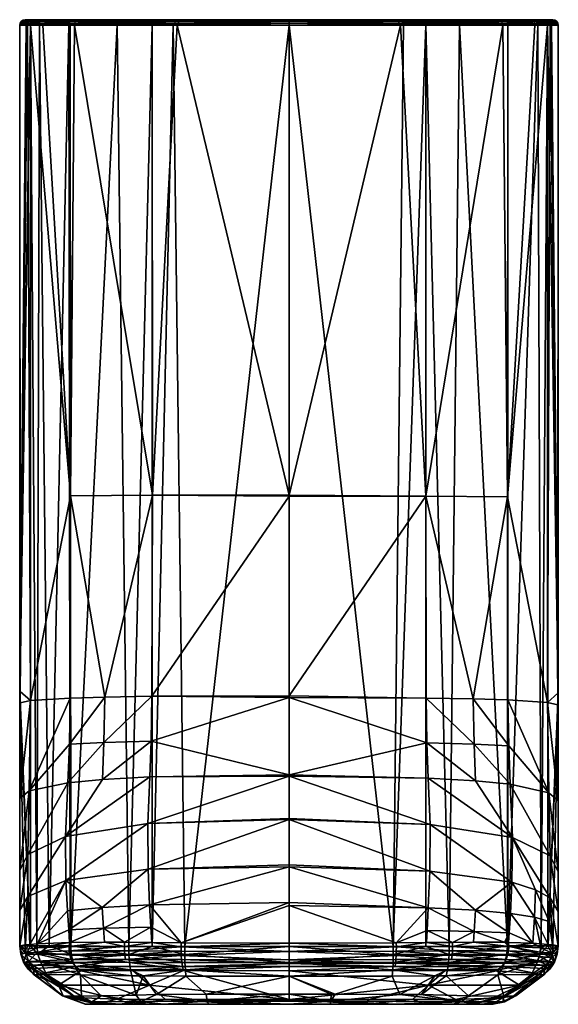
# Model space of a CAD drawing. Header units: centimetres. Extents: x 1.69 to 3.73, y -12.19 to -8.47.
import ezdxf

# ---------------------------------------------------------------- set-up
doc = ezdxf.new("R2010")
doc.units = ezdxf.units.CM
doc.layers.get('0').update_dxf_attribs({"true_color": 0x5890e1})

msp = doc.modelspace()

# ---------------------------------------------------------------- meshes
at = {"color": 13, "true_color": 0xe05656}
mesh = msp.add_polyface(dxfattribs=at)
corners = [(1.7005, -8.4739, 30.4315), (1.6961, -8.4805, 30.4315), (1.7006, -8.4739, 30.4807), (1.7799, -8.4807, 31.0929), (1.7289, -8.4739, 30.8872), (1.7244, -8.4807, 30.8879), (1.7233, -8.4846, 30.8881), (1.6948, -8.4882, 30.4807), (1.779, -8.4846, 31.0933), (1.9013, -8.4807, 31.2705), (1.7076, -8.4693, 30.4806), (1.7994, -8.4679, 31.0905), (1.7541, -8.4679, 30.9431), (1.744, -8.4679, 30.891), (1.7151, -8.4679, 30.4806), (1.7072, -8.4694, 30.4806), (1.6963, -8.4805, 30.4807), (1.6962, -8.4807, 30.4807), (1.909, -8.4693, 31.262), (1.9044, -8.4739, 31.2672), (1.7679, -8.4807, 29.801), (1.7669, -8.4846, 29.8007), (1.7175, -8.4846, 30.0128), (1.7186, -8.4807, 30.013), (1.6945, -8.4882, 30.4315), (1.696, -8.4807, 30.4315), (1.7231, -8.4739, 30.0136), (1.707, -8.4694, 30.4315), (1.7073, -8.4693, 30.4315), (1.8893, -8.4693, 29.62), (1.7149, -8.4679, 30.4315), (1.739, -8.4679, 30.0033), (1.7541, -8.4679, 29.9198), (1.7871, -8.4679, 29.8035), (1.8946, -8.4679, 29.6252), (1.8843, -8.4739, 29.6152), (1.8811, -8.4807, 29.6121), (1.7343, -8.4882, 29.9155), (1.6946, -8.4882, 30.4561), (1.715, -8.4679, 30.456), (1.8994, -8.4679, 31.2426)]
mesh.append_faces([[corners[k] for k in face] for face in [(0, 1, 2), (3, 4, 5), (6, 5, 7), (3, 8, 9), (10, 11, 12), (13, 10, 12), (13, 14, 10), (15, 4, 10), (15, 2, 4), (4, 2, 16), (17, 4, 16), (17, 5, 4), (17, 7, 5), (4, 18, 10), (10, 18, 11), (5, 6, 3), (3, 6, 8), (3, 19, 4), (20, 21, 22), (23, 22, 24), (25, 23, 24), (25, 26, 23), (25, 1, 26), (26, 1, 0), (27, 26, 0), (27, 28, 26), (26, 28, 29), (30, 31, 28), (31, 32, 28), (28, 32, 33), (34, 28, 33), (34, 29, 28), (26, 35, 20), (23, 20, 22), (23, 26, 20), (21, 20, 36), (22, 21, 37), (7, 17, 38), (38, 17, 25), (24, 38, 25), (17, 16, 25), (25, 16, 1), (1, 16, 2), (0, 2, 15), (27, 15, 10), (28, 10, 39), (30, 28, 39), (10, 14, 39), (28, 27, 10), (27, 0, 15)]], dxfattribs={"color": 13})
mesh.append_faces([[corners[k] for k in face] for face in [(39, 31, 30)]], dxfattribs={"vtx0": -1, "color": 13})
mesh.append_faces([[corners[k] for k in face] for face in [(39, 13, 12), (39, 12, 11), (39, 11, 40), (39, 34, 33), (39, 33, 32), (39, 32, 31)]], dxfattribs={"vtx0": -1, "vtx2": -1, "color": 13})
mesh.append_faces([[corners[k] for k in face] for face in [(39, 14, 13)]], dxfattribs={"vtx2": -1, "color": 13})
mesh = msp.add_polyface(dxfattribs=at)
corners = [(2.7105, -8.4693, 31.4347), (3.1237, -8.4693, 31.4126), (2.7105, -8.4679, 31.4271), (2.2886, -8.4882, 31.4244), (2.7105, -8.4882, 31.4475), (2.2934, -8.4807, 31.4236), (2.1946, -8.4882, 31.4077), (1.9013, -8.4807, 31.2705), (1.9006, -8.4846, 31.2713), (1.779, -8.4846, 31.0933), (2.7105, -8.4739, 31.4415), (2.294, -8.4739, 31.4191), (2.7105, -8.4807, 31.446), (1.909, -8.4693, 31.262), (1.9044, -8.4739, 31.2672), (1.7289, -8.4739, 30.8872), (2.2914, -8.4679, 31.4043), (2.1989, -8.4679, 31.3879), (1.914, -8.4679, 31.2565), (1.8994, -8.4679, 31.2426), (1.7994, -8.4679, 31.0905), (1.7799, -8.4807, 31.0929), (2.7105, -8.4739, 29.4214), (2.2806, -8.4739, 29.4457), (2.7105, -8.4693, 29.4283), (2.7105, -8.4807, 29.4169), (2.2799, -8.4807, 29.4413), (2.0677, -8.4807, 29.4934), (2.2798, -8.4846, 29.4401), (1.8811, -8.4807, 29.6121), (1.8803, -8.4846, 29.6112), (1.7669, -8.4846, 29.8007), (1.8843, -8.4739, 29.6152), (1.8893, -8.4693, 29.62), (2.0673, -8.4846, 29.4924), (2.7105, -8.4882, 29.4155), (1.8946, -8.4679, 29.6252), (2.0695, -8.4679, 29.513), (2.1989, -8.4679, 29.475), (2.2768, -8.4679, 29.4609), (2.7105, -8.4679, 29.4358), (1.7231, -8.4739, 30.0136), (1.7679, -8.4807, 29.801), (1.715, -8.4679, 30.456), (3.1286, -8.4679, 31.4044), (3.2222, -8.4679, 31.3879), (3.5033, -8.4679, 31.2599), (3.3465, -8.4679, 29.5111), (3.2222, -8.4679, 29.475), (3.1402, -8.4679, 29.4603)]
mesh.append_faces([[corners[k] for k in face] for face in [(0, 1, 2), (3, 4, 5), (6, 5, 7), (8, 7, 9), (7, 8, 6), (10, 11, 12), (10, 0, 11), (11, 0, 13), (14, 13, 15), (14, 7, 5), (11, 5, 12), (11, 14, 5), (11, 13, 14), (2, 16, 0), (0, 16, 13), (13, 16, 17), (18, 13, 17), (18, 19, 13), (13, 19, 20), (6, 3, 5), (12, 5, 4), (7, 14, 21), (22, 23, 24), (22, 25, 23), (23, 25, 26), (27, 26, 28), (29, 30, 31), (32, 33, 23), (27, 23, 26), (27, 32, 23), (27, 29, 32), (27, 34, 29), (27, 28, 34), (25, 35, 26), (26, 35, 28), (36, 37, 33), (33, 37, 38), (39, 33, 38), (39, 40, 33), (40, 24, 33), (33, 24, 23), (33, 32, 41), (29, 42, 32), (34, 30, 29)]], dxfattribs={"color": 13})
mesh.append_faces([[corners[k] for k in face] for face in [(43, 19, 18), (43, 18, 17), (43, 17, 16), (43, 16, 2), (43, 2, 44), (43, 44, 45), (43, 45, 46), (43, 47, 48), (43, 48, 49), (43, 49, 40), (43, 40, 39), (43, 39, 38), (43, 38, 37), (43, 37, 36)]], dxfattribs={"vtx0": -1, "vtx2": -1, "color": 13})
mesh = msp.add_polyface(dxfattribs=at)
corners = [(3.5217, -8.4679, 31.2426), (3.5083, -8.4693, 31.2655), (3.6282, -8.4693, 31.0943), (3.5033, -8.4679, 31.2599), (3.2238, -8.4693, 31.3952), (3.2253, -8.4739, 31.4019), (3.1247, -8.4739, 31.4194), (3.1253, -8.4807, 31.4239), (2.7105, -8.4807, 31.446), (2.7105, -8.4882, 31.4475), (3.1254, -8.4846, 31.425), (3.2262, -8.4807, 31.4064), (3.2264, -8.4846, 31.4074), (3.5158, -8.4807, 31.274), (3.5129, -8.4739, 31.2706), (3.6387, -8.4807, 31.0989), (3.2222, -8.4679, 31.3879), (3.1286, -8.4679, 31.4044), (3.1237, -8.4693, 31.4126), (2.7105, -8.4679, 31.4271), (2.7105, -8.4693, 31.4347), (2.7105, -8.4739, 31.4415), (3.5165, -8.4846, 31.2748), (3.6345, -8.4739, 31.097), (3.3497, -8.4807, 29.4921), (3.1388, -8.4846, 29.4398), (3.1386, -8.4807, 29.4409), (3.138, -8.4739, 29.4453), (2.7105, -8.4807, 29.4169), (2.7105, -8.4739, 29.4214), (2.7105, -8.4693, 29.4283), (3.5282, -8.4693, 29.6162), (2.7105, -8.4882, 29.4155), (3.1402, -8.4679, 29.4603), (3.2222, -8.4679, 29.475), (3.3465, -8.4679, 29.5111), (3.5228, -8.4679, 29.6215), (3.5331, -8.4739, 29.6114), (3.5363, -8.4807, 29.6082), (3.35, -8.4846, 29.491), (3.5371, -8.4846, 29.6075), (2.7105, -8.4679, 29.4358), (1.715, -8.4679, 30.456), (3.62, -8.4679, 31.0944), (3.667, -8.4679, 30.9431), (3.6761, -8.4679, 30.8964), (3.706, -8.4679, 30.4806), (3.7061, -8.4679, 30.456), (3.7062, -8.4679, 30.4315), (3.6817, -8.4679, 30.0014), (3.667, -8.4679, 29.9198), (3.631, -8.4679, 29.7957)]
mesh.append_faces([[corners[k] for k in face] for face in [(0, 1, 2), (0, 3, 1), (1, 3, 4), (5, 4, 6), (7, 6, 8), (9, 7, 8), (9, 10, 7), (11, 12, 13), (14, 13, 15), (14, 1, 5), (11, 5, 7), (10, 11, 7), (10, 12, 11), (3, 16, 4), (4, 16, 17), (18, 17, 19), (20, 21, 18), (18, 21, 6), (4, 18, 6), (4, 17, 18), (21, 8, 6), (12, 22, 13), (5, 11, 14), (14, 11, 13), (1, 14, 23), (5, 6, 7), (1, 4, 5), (24, 25, 26), (27, 26, 28), (29, 27, 28), (29, 30, 27), (27, 30, 31), (26, 32, 28), (26, 25, 32), (31, 30, 33), (34, 31, 33), (34, 35, 31), (31, 35, 36), (31, 37, 27), (27, 37, 24), (26, 27, 24), (37, 38, 24), (24, 38, 39), (25, 24, 39), (38, 40, 39), (41, 33, 30)]], dxfattribs={"color": 13})
mesh.append_faces([[corners[k] for k in face] for face in [(42, 3, 0), (42, 0, 43), (42, 43, 44), (42, 44, 45), (42, 45, 46), (42, 46, 47), (42, 47, 48), (42, 48, 49), (42, 49, 50), (42, 50, 51), (42, 51, 36), (42, 36, 35)]], dxfattribs={"vtx0": -1, "vtx2": -1, "color": 13})
mesh = msp.add_polyface(dxfattribs=at)
corners = [(3.7265, -8.4882, 30.4315), (3.725, -8.4804, 30.4315), (3.7264, -8.4882, 30.4561), (3.7248, -8.4805, 30.4807), (3.7263, -8.4882, 30.4807), (3.7204, -8.4739, 30.4807), (3.7206, -8.4738, 30.4315), (3.7137, -8.4694, 30.4806), (3.7139, -8.4694, 30.4315), (3.7061, -8.4679, 30.456), (3.7062, -8.4679, 30.4315), (3.706, -8.4679, 30.4806), (3.6842, -8.4693, 30.8934), (3.6761, -8.4679, 30.8964), (3.6743, -8.4693, 30.9446), (3.667, -8.4679, 30.9431), (3.6282, -8.4693, 31.0943), (3.62, -8.4679, 31.0944), (3.5217, -8.4679, 31.2426), (3.6345, -8.4739, 31.097), (3.6387, -8.4807, 31.0989), (3.6855, -8.4807, 30.9471), (3.681, -8.4739, 30.9462), (3.6955, -8.4807, 30.8954), (3.691, -8.4739, 30.8946), (3.5083, -8.4693, 31.2655), (3.5158, -8.4807, 31.274), (3.5165, -8.4846, 31.2748), (3.6397, -8.4846, 31.0993), (3.6865, -8.4846, 30.9473), (3.6965, -8.4846, 30.8956), (3.5129, -8.4739, 31.2706), (3.6969, -8.4739, 30.006), (3.7014, -8.4807, 30.0052), (3.651, -8.4807, 29.7949), (3.7025, -8.4846, 30.0051), (3.5331, -8.4739, 29.6114), (3.5282, -8.4693, 29.6162), (3.5363, -8.4807, 29.6082), (3.652, -8.4846, 29.7945), (3.631, -8.4679, 29.7957), (3.5228, -8.4679, 29.6215), (3.667, -8.4679, 29.9198), (3.6817, -8.4679, 30.0014), (3.5371, -8.4846, 29.6075)]
mesh.append_faces([[corners[k] for k in face] for face in [(0, 1, 2), (2, 1, 3), (4, 2, 3), (3, 1, 5), (5, 1, 6), (7, 6, 8), (9, 8, 10), (9, 7, 8), (9, 11, 7), (7, 5, 6), (7, 12, 5), (7, 11, 12), (12, 11, 13), (14, 13, 15), (16, 15, 17), (18, 16, 17), (19, 20, 21), (22, 21, 23), (24, 23, 3), (5, 24, 3), (5, 12, 24), (24, 12, 14), (22, 14, 16), (19, 16, 25), (26, 27, 28), (20, 28, 29), (21, 29, 30), (23, 30, 4), (3, 23, 4), (20, 26, 28), (21, 20, 29), (23, 21, 30), (14, 22, 24), (24, 22, 23), (16, 19, 22), (22, 19, 21), (19, 31, 20), (14, 12, 13), (16, 14, 15), (6, 32, 8), (6, 1, 32), (32, 1, 33), (34, 33, 35), (36, 37, 32), (34, 32, 33), (34, 36, 32), (34, 38, 36), (34, 39, 38), (34, 35, 39), (1, 0, 33), (33, 0, 35), (40, 37, 41), (40, 42, 37), (42, 43, 37), (37, 43, 8), (32, 37, 8), (39, 44, 38), (43, 10, 8)]], dxfattribs={"color": 13})
mesh = msp.add_polyface(dxfattribs=at)
corners = [(1.6945, -11.9661, 30.4315), (1.6945, -11.0478, 30.4315), (1.7143, -11.9657, 30.0349), (1.7341, -11.9655, 29.9154), (1.6945, -11.0049, 30.4315), (2.7105, -11.9681, 29.4155), (2.3168, -11.968, 29.4348), (2.7105, -8.4882, 29.4155), (2.1946, -11.9679, 29.455), (2.2738, -8.4882, 29.4408), (2.1065, -11.9677, 29.4783), (2.1946, -8.4882, 29.4551), (1.8864, -11.9658, 29.6046), (2.0621, -8.4882, 29.4941), (1.885, -11.9658, 29.606), (1.885, -8.4882, 29.606), (1.8057, -11.9654, 29.7127), (1.8798, -8.4882, 29.6113), (2.1845, -11.8101, 32.5627), (2.7105, -11.8013, 32.6145), (2.7105, -11.6672, 32.4975), (2.1793, -11.6757, 32.4301), (2.7105, -11.6593, 32.4872), (2.7105, -11.489, 32.156), (2.1777, -11.5033, 32.0868), (2.7105, -11.4848, 32.1456), (2.7105, -11.3242, 31.8072), (2.1852, -11.3274, 31.748), (2.7105, -11.3191, 31.7995), (2.1899, -11.1924, 31.6137), (2.7105, -11.0277, 31.5694), (2.1929, -11.0232, 31.5241), (2.7105, -11.0208, 31.5665), (1.8813, -11.2034, 31.4465), (1.8844, -11.0296, 31.3664), (1.7296, -11.3804, 31.217), (1.8759, -11.3493, 31.5667), (1.7242, -11.6209, 31.5091), (1.8674, -11.552, 31.8862), (1.7248, -11.7794, 31.8622), (2.0055, -11.8202, 32.4903), (1.6953, -11.0478, 30.6121), (1.7348, -11.0387, 31.0497), (1.6953, -11.0049, 30.6008), (1.6948, -11.4095, 30.7722), (2.012, -11.1971, 31.5478), (2.0066, -11.3369, 31.676), (1.8687, -11.7186, 32.2338), (2.0155, -11.026, 31.4623), (1.8743, -11.8334, 32.3803), (1.6939, -11.6803, 31.0811), (1.6942, -11.831, 31.4467), (3.1042, -11.968, 29.4348)]
mesh.append_faces([[corners[k] for k in face] for face in [(0, 1, 2), (2, 1, 3), (3, 1, 4), (5, 6, 7), (6, 8, 9), (8, 10, 11), (10, 12, 13), (12, 14, 15), (14, 16, 17), (18, 19, 20), (21, 20, 22), (23, 21, 22), (23, 24, 21), (23, 25, 24), (24, 25, 26), (27, 26, 28), (29, 28, 30), (31, 30, 32), (33, 34, 35), (36, 35, 37), (38, 37, 39), (18, 21, 40), (18, 20, 21), (41, 42, 43), (41, 44, 42), (42, 44, 35), (34, 42, 35), (30, 31, 29), (29, 31, 45), (46, 45, 36), (38, 36, 37), (38, 46, 36), (38, 27, 46), (38, 24, 27), (38, 47, 24), (38, 39, 47), (31, 48, 45), (45, 48, 33), (36, 33, 35), (36, 45, 33), (46, 27, 29), (45, 46, 29), (27, 24, 26), (40, 21, 47), (49, 40, 47), (27, 28, 29), (34, 33, 48), (47, 21, 24), (44, 50, 35), (35, 50, 37), (37, 50, 51), (39, 37, 51), (0, 50, 44), (1, 44, 41), (43, 1, 41), (43, 4, 1), (1, 0, 44), (5, 7, 52)]], dxfattribs={"color": 13})
mesh = msp.add_polyface(dxfattribs=at)
corners = [(2.1946, -8.4882, 31.4077), (2.1947, -10.2639, 31.4167), (2.2886, -8.4882, 31.4244), (1.9005, -8.4882, 31.2717), (2.7105, -10.263, 31.4565), (2.7105, -8.4882, 31.4475), (1.885, -8.4882, 31.257), (1.8857, -10.2665, 31.2659), (1.7807, -8.4882, 31.0985), (1.7343, -8.4882, 30.9474), (3.5354, -10.2702, 31.266), (3.6387, -8.4882, 31.1025), (3.536, -8.4882, 31.257), (3.5182, -8.4882, 31.2739), (3.2265, -8.4882, 31.4078), (3.2264, -10.2677, 31.4169), (3.1315, -8.4882, 31.4245), (3.1254, -8.4846, 31.425), (3.2264, -8.4846, 31.4074), (3.5165, -8.4846, 31.2748), (3.6397, -8.4846, 31.0993), (3.6868, -8.4882, 30.9474), (3.6865, -8.4846, 30.9473), (3.6961, -8.4882, 30.8999), (3.6965, -8.4846, 30.8956), (3.7263, -8.4882, 30.4807), (3.652, -8.4846, 29.7945), (3.7025, -8.4846, 30.0051), (3.6869, -8.4882, 29.9155), (3.65, -8.4882, 29.7885), (3.5371, -8.4846, 29.6075), (3.5364, -8.4882, 29.6063), (3.536, -8.4882, 29.606), (3.3538, -8.4882, 29.4921), (3.35, -8.4846, 29.491), (3.2265, -8.4882, 29.4552), (3.1388, -8.4846, 29.4398), (3.7265, -8.4882, 30.4315), (3.7019, -8.4882, 29.9984), (3.1433, -8.4882, 29.4401), (2.7105, -8.4882, 29.4155), (1.779, -8.4846, 31.0933), (1.9006, -8.4846, 31.2713), (1.724, -8.4882, 30.8943), (1.7233, -8.4846, 30.8881), (1.6948, -8.4882, 30.4807), (2.0673, -8.4846, 29.4924), (2.2798, -8.4846, 29.4401), (2.1946, -8.4882, 29.4551), (2.0621, -8.4882, 29.4941), (1.885, -8.4882, 29.606), (1.8803, -8.4846, 29.6112), (2.2738, -8.4882, 29.4408), (1.8798, -8.4882, 29.6113), (1.7681, -8.4882, 29.7965), (1.7669, -8.4846, 29.8007), (1.7343, -8.4882, 29.9155), (1.7175, -8.4846, 30.0128), (1.7189, -8.4882, 30.0004), (1.7178, -8.4882, 30.0081), (1.6945, -8.4882, 30.4315)]
mesh.append_faces([[corners[k] for k in face] for face in [(0, 1, 2), (0, 3, 1), (4, 5, 2), (3, 6, 7), (7, 6, 8), (9, 7, 8), (10, 11, 12), (13, 10, 12), (13, 14, 15), (15, 14, 16), (4, 16, 5), (5, 16, 17), (17, 16, 18), (16, 14, 18), (18, 14, 19), (14, 13, 19), (19, 13, 12), (20, 12, 11), (21, 20, 11), (21, 22, 20), (21, 23, 22), (22, 23, 24), (24, 23, 25), (20, 19, 12), (26, 27, 28), (29, 26, 28), (29, 30, 26), (29, 31, 30), (30, 31, 32), (33, 30, 32), (33, 34, 30), (33, 35, 34), (34, 35, 36), (27, 37, 38), (28, 27, 38), (35, 39, 36), (36, 39, 40), (6, 41, 8), (6, 42, 41), (6, 3, 42), (42, 3, 0), (43, 44, 45), (43, 9, 44), (44, 9, 41), (9, 8, 41), (46, 47, 48), (49, 46, 48), (49, 50, 46), (46, 50, 51), (47, 40, 52), (48, 47, 52), (50, 53, 51), (51, 53, 54), (55, 54, 56), (57, 56, 58), (59, 57, 58), (59, 60, 57), (55, 51, 54)]], dxfattribs={"color": 13})
mesh = msp.add_polyface(dxfattribs=at)
corners = [(1.7343, -8.4882, 29.9155), (1.6945, -11.0049, 30.4315), (1.7189, -8.4882, 30.0004), (1.7341, -11.9655, 29.9154), (1.7584, -11.9654, 29.8247), (1.7681, -8.4882, 29.7965), (1.8057, -11.9654, 29.7127), (1.8798, -8.4882, 29.6113), (1.885, -11.9658, 29.606), (1.885, -8.4882, 29.606), (1.8864, -11.9658, 29.6046), (2.0621, -8.4882, 29.4941), (2.1065, -11.9677, 29.4783), (2.1946, -8.4882, 29.4551), (2.1946, -11.9679, 29.455), (2.2738, -8.4882, 29.4408), (2.3168, -11.968, 29.4348), (2.7105, -8.4882, 29.4155), (1.6945, -8.4882, 30.4315), (1.7178, -8.4882, 30.0081), (2.7105, -10.2667, 31.4566), (2.1929, -11.0232, 31.5241), (2.7105, -11.0208, 31.5665), (2.1947, -10.2639, 31.4167), (2.7105, -10.263, 31.4565), (2.2886, -8.4882, 31.4244), (1.9005, -8.4882, 31.2717), (1.8857, -10.2665, 31.2659), (2.0155, -11.026, 31.4623), (1.8844, -11.0296, 31.3664), (1.7343, -8.4882, 30.9474), (1.7348, -11.0387, 31.0497), (1.724, -8.4882, 30.8943), (1.6953, -11.0049, 30.6008), (1.6948, -8.4882, 30.4807), (1.6946, -8.4882, 30.4561), (3.1042, -11.968, 29.4348), (3.1433, -8.4882, 29.4401), (3.2265, -8.4882, 29.4552), (3.3538, -8.4882, 29.4921), (3.3146, -11.9677, 29.4783), (3.5347, -11.9658, 29.6046), (3.536, -8.4882, 29.606), (3.536, -11.9658, 29.606), (3.5364, -8.4882, 29.6063), (3.65, -8.4882, 29.7885), (3.6627, -11.9654, 29.8247), (3.6869, -8.4882, 29.9155), (3.687, -11.9655, 29.9154), (3.7266, -11.0112, 30.4315), (3.7019, -8.4882, 29.9984), (3.7265, -8.4882, 30.4315), (3.6863, -11.046, 31.0517), (3.7257, -11.0112, 30.6024), (3.6961, -8.4882, 30.8999), (3.6868, -8.4882, 30.9474), (3.5354, -10.2702, 31.266), (3.6387, -8.4882, 31.1025), (3.5182, -8.4882, 31.2739), (3.2264, -10.2677, 31.4169), (3.1315, -8.4882, 31.4245), (3.2283, -11.0301, 31.5268), (3.4057, -11.0329, 31.4649), (3.5367, -11.0367, 31.3688), (3.7263, -8.4882, 30.4807), (3.7264, -8.4882, 30.4561)]
mesh.append_faces([[corners[k] for k in face] for face in [(0, 1, 2), (0, 3, 1), (0, 4, 3), (0, 5, 4), (4, 5, 6), (6, 5, 7), (8, 7, 9), (10, 9, 11), (12, 11, 13), (14, 13, 15), (16, 15, 17), (18, 19, 1), (1, 19, 2), (20, 21, 22), (20, 23, 21), (20, 24, 23), (23, 24, 25), (23, 26, 27), (28, 27, 29), (30, 31, 27), (30, 32, 31), (31, 32, 33), (32, 34, 33), (29, 27, 31), (27, 28, 23), (23, 28, 21), (33, 34, 1), (1, 34, 35), (18, 1, 35), (36, 17, 37), (38, 36, 37), (38, 39, 40), (41, 39, 42), (43, 42, 44), (45, 43, 44), (45, 46, 43), (45, 47, 46), (46, 47, 48), (48, 47, 49), (47, 50, 49), (49, 50, 51), (52, 53, 54), (55, 52, 54), (55, 56, 52), (55, 57, 56), (58, 59, 56), (24, 59, 60), (24, 20, 59), (59, 20, 22), (61, 59, 22), (61, 62, 59), (59, 62, 56), (56, 62, 63), (52, 56, 63), (64, 54, 53), (49, 64, 53), (49, 65, 64), (49, 51, 65)]], dxfattribs={"color": 13})
mesh = msp.add_polyface(dxfattribs=at)
corners = [(3.2265, -8.4882, 29.4552), (3.2265, -11.9679, 29.455), (3.1042, -11.968, 29.4348), (3.3146, -11.9677, 29.4783), (3.3538, -8.4882, 29.4921), (3.5347, -11.9658, 29.6046), (3.7266, -11.0551, 30.4315), (3.687, -11.9655, 29.9154), (3.7266, -11.0112, 30.4315), (3.7068, -11.9657, 30.0349), (3.7265, -11.9658, 30.4315), (3.536, -11.9658, 29.606), (3.536, -8.4882, 29.606), (3.6927, -11.8734, 32.0385), (3.6962, -11.7848, 31.874), (3.6414, -11.7534, 32.0839), (3.6366, -11.8574, 32.2377), (3.5521, -11.7252, 32.2449), (3.5462, -11.8431, 32.3891), (3.4149, -11.8311, 32.4981), (3.7257, -11.0551, 30.6142), (3.6863, -11.046, 31.0517), (3.7264, -11.4175, 30.7778), (3.6917, -11.3875, 31.2227), (3.7271, -11.686, 31.0918), (3.5367, -11.0367, 31.3688), (3.54, -11.2104, 31.451), (3.4057, -11.0329, 31.4649), (3.4093, -11.204, 31.5525), (3.2283, -11.0301, 31.5268), (3.2313, -11.1991, 31.6187), (2.7105, -11.0277, 31.5694), (2.7105, -11.3191, 31.7995), (3.2362, -11.3329, 31.7554), (2.7105, -11.3242, 31.8072), (3.2435, -11.5076, 32.0971), (3.5538, -11.5568, 31.8963), (3.6969, -11.6262, 31.5191), (3.5454, -11.3555, 31.5733), (3.7257, -11.0112, 30.6024), (2.7105, -11.0208, 31.5665), (2.7105, -11.4848, 32.1456), (2.7105, -11.489, 32.156), (3.2416, -11.6832, 32.4407), (2.7105, -11.6593, 32.4872), (2.7105, -11.6672, 32.4975), (3.236, -11.8218, 32.5698), (2.7105, -11.8013, 32.6145), (3.7269, -11.8355, 31.4572), (3.4148, -11.3427, 31.683)]
mesh.append_faces([[corners[k] for k in face] for face in [(0, 1, 2), (0, 3, 1), (3, 4, 5), (6, 7, 8), (6, 9, 7), (6, 10, 9), (11, 5, 12), (13, 14, 15), (16, 15, 17), (18, 17, 19), (20, 21, 22), (22, 23, 24), (22, 21, 23), (23, 21, 25), (26, 25, 27), (28, 27, 29), (30, 29, 31), (32, 30, 31), (32, 33, 30), (32, 34, 33), (33, 34, 35), (36, 35, 17), (15, 36, 17), (15, 14, 36), (36, 14, 37), (38, 37, 23), (26, 23, 25), (26, 38, 23), (26, 28, 38), (26, 27, 28), (20, 39, 21), (29, 40, 31), (34, 41, 35), (35, 41, 42), (43, 42, 44), (45, 43, 44), (45, 46, 43), (45, 47, 46), (46, 19, 43), (43, 19, 17), (35, 43, 17), (35, 42, 43), (48, 24, 37), (14, 48, 37), (37, 24, 23), (36, 38, 49), (33, 49, 30), (33, 36, 49), (33, 35, 36), (38, 36, 37), (30, 49, 28), (29, 30, 28), (49, 38, 28), (39, 20, 6), (8, 39, 6), (20, 22, 6), (6, 22, 10), (10, 22, 24)]], dxfattribs={"color": 13})
mesh = msp.add_polyface(dxfattribs=at)
corners = [(1.8687, -11.7186, 32.2338), (1.7248, -11.7794, 31.8622), (1.7326, -11.9604, 32.1388), (1.7611, -11.9579, 32.2458), (1.8743, -11.8334, 32.3803), (1.8791, -11.9046, 32.4336), (1.8815, -11.9523, 32.4573), (1.8822, -11.9523, 32.4581), (2.0105, -11.8989, 32.5362), (2.0141, -11.9517, 32.5557), (1.6945, -11.9658, 31.6341), (1.6942, -11.831, 31.4467), (1.7155, -11.9621, 32.0348), (2.0055, -11.8202, 32.4903), (1.6941, -11.9662, 31.0323), (1.6939, -11.6803, 31.0811), (1.6945, -11.9661, 30.4315), (1.7089, -12.0268, 31.634), (1.698, -11.9967, 31.634), (1.7089, -12.0268, 30.4315), (1.8811, -11.9842, 32.4598), (1.8807, -11.9678, 32.4598), (1.7613, -11.9895, 32.2469), (1.8837, -12.0009, 32.4577), (1.8886, -12.0169, 32.4533), (1.7601, -11.9735, 32.2467), (1.7153, -11.9776, 32.0351), (2.0897, -11.9842, 32.5898), (2.091, -12.0008, 32.5863), (2.0893, -11.9678, 32.5906), (1.7172, -11.9934, 32.0352), (1.7275, -12.0243, 32.0345), (1.7178, -11.9966, 30.0352), (1.7287, -12.0267, 30.0364), (1.7725, -12.0264, 29.8289), (1.7143, -11.9657, 30.0349), (1.7341, -11.9655, 29.9154), (1.7619, -11.9964, 29.8256), (1.7584, -11.9654, 29.8247), (1.8057, -11.9654, 29.7127), (1.8883, -11.9967, 29.6078), (1.885, -11.9658, 29.606), (1.8864, -11.9658, 29.6046), (1.8954, -12.0268, 29.6162), (2.1063, -11.9985, 29.4818)]
mesh.append_faces([[corners[k] for k in face] for face in [(0, 1, 2), (3, 0, 2), (3, 4, 0), (3, 5, 4), (3, 6, 5), (5, 6, 7), (8, 7, 9), (10, 1, 11), (10, 12, 1), (1, 12, 2), (4, 5, 13), (13, 5, 8), (8, 5, 7), (10, 11, 14), (14, 11, 15), (16, 14, 15), (14, 17, 18), (10, 14, 18), (16, 19, 14), (14, 19, 17), (20, 21, 22), (23, 22, 24), (9, 7, 21), (21, 7, 6), (25, 6, 3), (2, 25, 3), (2, 26, 25), (2, 12, 26), (26, 12, 10), (23, 20, 22), (23, 27, 20), (23, 24, 28), (21, 20, 29), (6, 25, 21), (21, 25, 22), (22, 25, 30), (31, 30, 18), (17, 31, 18), (18, 30, 26), (10, 18, 26), (24, 22, 31), (31, 22, 30), (25, 26, 30), (19, 16, 32), (33, 32, 34), (33, 19, 32), (16, 35, 32), (32, 35, 36), (37, 36, 38), (39, 37, 38), (39, 40, 37), (39, 41, 40), (40, 41, 42), (36, 37, 32), (32, 37, 34), (34, 37, 43), (37, 40, 43), (44, 40, 42)]], dxfattribs={"color": 13})
mesh = msp.add_polyface(dxfattribs=at)
corners = [(3.705, -11.9621, 32.0392), (3.7265, -11.9661, 31.6342), (3.6962, -11.7848, 31.874), (3.5242, -11.952, 32.4728), (3.5412, -11.9161, 32.4403), (3.4097, -11.9114, 32.5416), (3.5299, -11.9521, 32.4672), (3.5355, -11.9522, 32.4614), (3.5388, -11.9523, 32.4581), (3.6304, -11.9559, 32.321), (3.5462, -11.8431, 32.3891), (3.4149, -11.8311, 32.4981), (3.6366, -11.8574, 32.2377), (3.5521, -11.7252, 32.2449), (3.6583, -11.9578, 32.251), (3.6884, -11.9604, 32.1388), (3.6927, -11.8734, 32.0385), (3.6414, -11.7534, 32.0839), (3.7269, -11.8355, 31.4572), (3.7265, -11.9658, 30.4315), (3.7271, -11.686, 31.0918), (3.5306, -12.0169, 32.4553), (3.6481, -12.0211, 32.2498), (3.5359, -12.0009, 32.4592), (3.6544, -12.0056, 32.2514), (3.6992, -12.009, 32.0394), (3.6581, -11.9894, 32.252), (3.539, -11.9842, 32.4608), (3.5399, -11.9678, 32.4604), (3.723, -11.9968, 31.6342), (3.7052, -11.9775, 32.0395), (3.7033, -11.9934, 32.0396), (3.6594, -11.9733, 32.2519), (3.4069, -11.9517, 32.5555), (3.693, -12.0242, 32.0389), (3.7122, -12.0269, 31.6341), (3.7121, -12.0268, 30.4315), (3.5347, -11.9658, 29.6046), (3.536, -11.9658, 29.606), (3.5328, -11.9967, 29.6078), (3.6592, -11.9964, 29.8256), (3.5257, -12.0268, 29.6162), (3.6486, -12.0264, 29.8289), (3.6627, -11.9654, 29.8247), (3.687, -11.9655, 29.9154), (3.7033, -11.9966, 30.0352), (3.7068, -11.9657, 30.0349)]
mesh.append_faces([[corners[k] for k in face] for face in [(0, 1, 2), (3, 4, 5), (3, 6, 4), (4, 6, 7), (8, 4, 7), (8, 9, 4), (4, 9, 10), (11, 4, 10), (10, 9, 12), (13, 10, 12), (9, 14, 12), (12, 14, 15), (16, 15, 0), (2, 16, 0), (17, 12, 16), (16, 12, 15), (2, 1, 18), (18, 19, 20), (18, 1, 19), (21, 22, 23), (24, 25, 26), (27, 26, 28), (27, 23, 24), (26, 27, 24), (29, 1, 30), (31, 30, 32), (26, 32, 28), (26, 31, 32), (26, 25, 31), (31, 25, 29), (30, 31, 29), (1, 0, 30), (30, 0, 15), (32, 15, 14), (9, 32, 14), (9, 28, 32), (9, 8, 28), (28, 8, 7), (6, 28, 7), (6, 3, 28), (28, 3, 33), (24, 34, 25), (24, 23, 22), (32, 30, 15), (35, 29, 25), (29, 36, 19), (1, 29, 19), (37, 38, 39), (39, 38, 40), (41, 40, 42), (39, 40, 41), (38, 43, 40), (40, 43, 44), (45, 44, 46), (19, 45, 46), (19, 36, 45), (42, 40, 45), (45, 40, 44)]], dxfattribs={"color": 13})
mesh = msp.add_polyface(dxfattribs=at)
corners = [(2.061, -12.1675, 32.1778), (2.1152, -12.1862, 32.1062), (2.244, -12.1687, 32.2609), (2.2373, -12.1861, 29.6607), (2.1712, -12.186, 29.6899), (2.1511, -12.1758, 29.6495), (2.0701, -12.1861, 29.7764), (1.9659, -12.1771, 29.8729), (2.008, -12.1861, 29.8888), (1.9839, -12.1861, 29.9649), (1.9038, -12.16, 31.9684), (1.9862, -12.1861, 31.9377), (2.0016, -12.1549, 29.7228), (2.1333, -12.1517, 29.6134), (2.2099, -12.1499, 29.5806), (1.9229, -12.0746, 29.646), (2.1178, -12.0786, 29.5275), (2.1599, -12.0792, 29.5142), (2.1834, -12.1145, 32.3969), (1.8405, -12.1145, 32.03), (2.3119, -12.0591, 32.5782), (2.1212, -12.0588, 32.5369), (1.9241, -12.0604, 32.4203), (2.0899, -11.9522, 32.5887), (2.0105, -11.8989, 32.5362), (2.0141, -11.9517, 32.5557), (2.1889, -11.8944, 32.603), (2.1921, -11.9531, 32.6189), (2.3031, -11.954, 32.6392), (2.1845, -11.8101, 32.5627), (2.0055, -11.8202, 32.4903), (2.308, -12.0433, 32.6056), (1.9041, -12.0439, 32.439), (2.0893, -11.9678, 32.5906), (2.3029, -11.9695, 32.6403), (1.8807, -11.9678, 32.4598), (2.091, -12.0008, 32.5863), (1.8886, -12.0169, 32.4533), (2.0934, -12.0166, 32.5797), (2.3038, -12.002, 32.6345), (2.0897, -11.9842, 32.5898), (1.8811, -11.9842, 32.4598), (1.8837, -12.0009, 32.4577), (2.3032, -11.9858, 32.6389), (1.9073, -12.0534, 29.6293), (2.1122, -12.0559, 29.5073), (2.3192, -12.0567, 29.4622), (2.1063, -11.9985, 29.4818), (1.8864, -11.9658, 29.6046), (2.1065, -11.9677, 29.4783), (2.1946, -11.9679, 29.455), (2.3168, -11.9988, 29.4379), (2.1083, -12.0285, 29.4917), (1.8954, -12.0268, 29.6162), (1.8883, -11.9967, 29.6078), (2.3177, -12.0289, 29.4472), (1.944, -12.1861, 31.6873), (2.5486, -12.1862, 32.2146), (1.941, -12.1861, 31.2391), (2.4069, -12.186, 29.6252), (1.942, -12.1861, 30.3444)]
mesh.append_faces([[corners[k] for k in face] for face in [(0, 1, 2), (3, 4, 5), (5, 4, 6), (7, 6, 8), (9, 7, 8), (10, 11, 0), (0, 11, 1), (5, 12, 13), (14, 5, 13), (12, 5, 7), (7, 5, 6), (13, 12, 15), (16, 13, 15), (16, 17, 13), (13, 17, 14), (0, 18, 19), (0, 2, 18), (20, 21, 18), (18, 21, 22), (23, 24, 25), (23, 26, 24), (23, 27, 26), (26, 27, 28), (29, 26, 28), (29, 24, 26), (29, 30, 24), (21, 31, 32), (22, 21, 32), (33, 34, 27), (23, 33, 27), (23, 25, 33), (33, 25, 35), (36, 37, 38), (39, 36, 38), (32, 31, 38), (34, 33, 40), (40, 33, 41), (42, 36, 40), (40, 36, 43), (16, 44, 45), (17, 45, 46), (47, 48, 49), (50, 47, 49), (50, 51, 47), (17, 16, 45), (16, 15, 44), (45, 52, 46), (45, 53, 52), (52, 54, 47), (55, 52, 47), (11, 56, 1), (1, 56, 57), (57, 56, 58), (59, 60, 9), (3, 9, 8), (6, 3, 8), (6, 4, 3), (3, 59, 9)]], dxfattribs={"color": 13})
mesh = msp.add_polyface(dxfattribs=at)
corners = [(2.244, -12.1687, 32.2609), (2.1152, -12.1862, 32.1062), (2.5486, -12.1862, 32.2146), (2.7105, -12.1682, 32.3086), (3.0003, -12.1862, 32.2035), (2.8681, -12.1744, 29.57), (2.8666, -12.186, 29.6148), (2.7106, -12.186, 29.6125), (2.4021, -12.1745, 29.5806), (2.4069, -12.186, 29.6252), (2.2373, -12.1861, 29.6607), (2.1511, -12.1758, 29.6495), (2.2099, -12.1499, 29.5806), (2.3979, -12.1478, 29.5418), (2.7105, -12.1475, 29.5288), (2.8696, -12.1475, 29.5312), (2.1599, -12.0792, 29.5142), (2.3213, -12.0803, 29.4819), (2.7105, -12.0806, 29.4621), (2.8847, -12.1475, 29.5318), (2.1834, -12.1145, 32.3969), (2.3119, -12.0591, 32.5782), (2.7105, -12.0594, 32.5989), (2.7105, -11.9551, 32.662), (2.7105, -11.8137, 32.6209), (2.3031, -11.954, 32.6392), (2.7105, -11.8013, 32.6145), (2.1845, -11.8101, 32.5627), (2.7105, -12.0436, 32.6265), (2.308, -12.0433, 32.6056), (2.7105, -12.032, 32.6385), (2.3049, -12.0176, 32.6273), (2.0934, -12.0166, 32.5797), (2.3038, -12.002, 32.6345), (2.091, -12.0008, 32.5863), (2.3032, -11.9858, 32.6389), (2.0897, -11.9842, 32.5898), (2.3029, -11.9695, 32.6403), (2.7105, -12.0182, 32.6486), (2.7105, -11.9869, 32.6608), (2.1921, -11.9531, 32.6189), (2.1212, -12.0588, 32.5369), (2.7105, -12.029, 29.4275), (3.1019, -12.0567, 29.4622), (2.3192, -12.0567, 29.4622), (2.1946, -11.9679, 29.455), (2.3168, -11.968, 29.4348), (2.3168, -11.9988, 29.4379), (2.7105, -11.9681, 29.4155), (2.3177, -12.0289, 29.4472), (2.1063, -11.9985, 29.4818), (2.1083, -12.0285, 29.4917), (3.48, -12.1861, 31.5542), (1.941, -12.1861, 31.2391), (1.9414, -12.1861, 30.9657), (3.4799, -12.1861, 30.6551), (1.942, -12.1861, 30.3444), (3.4725, -12.1861, 30.2029)]
mesh.append_faces([[corners[k] for k in face] for face in [(0, 1, 2), (3, 2, 4), (5, 6, 7), (8, 7, 9), (10, 8, 9), (10, 11, 8), (12, 8, 11), (12, 13, 8), (8, 13, 14), (5, 14, 15), (3, 0, 2), (14, 5, 8), (8, 5, 7), (12, 16, 17), (13, 17, 18), (14, 18, 15), (14, 13, 18), (15, 18, 19), (13, 12, 17), (20, 0, 3), (21, 3, 22), (21, 20, 3), (23, 24, 25), (25, 24, 26), (27, 25, 26), (22, 28, 21), (21, 28, 29), (28, 30, 29), (29, 30, 31), (32, 31, 33), (34, 33, 35), (36, 35, 37), (30, 38, 31), (31, 38, 33), (33, 38, 39), (35, 39, 37), (35, 33, 39), (39, 23, 37), (37, 23, 25), (40, 37, 25), (32, 29, 31), (41, 21, 29), (18, 42, 43), (17, 44, 18), (17, 16, 44), (45, 46, 47), (47, 46, 48), (42, 47, 48), (42, 49, 47), (42, 44, 49), (42, 18, 44), (49, 50, 47), (49, 44, 51), (52, 2, 53), (53, 54, 55), (55, 54, 56), (57, 56, 7), (7, 56, 9)]], dxfattribs={"color": 13})
mesh = msp.add_polyface(dxfattribs=at)
corners = [(3.0113, -12.1685, 32.2927), (3.0003, -12.1862, 32.2035), (3.1771, -12.1686, 32.2608), (2.7105, -12.1682, 32.3086), (3.2251, -12.1863, 32.1492), (3.1117, -12.1861, 29.6408), (2.8681, -12.1744, 29.57), (3.3599, -12.1767, 29.7173), (2.8666, -12.186, 29.6148), (2.8847, -12.1475, 29.5318), (2.8696, -12.1475, 29.5312), (3.1293, -12.1487, 29.5585), (3.2112, -12.1499, 29.5806), (2.7105, -12.0806, 29.4621), (3.0998, -12.0803, 29.4819), (3.2612, -12.0792, 29.5142), (2.7105, -12.0594, 32.5989), (3.2375, -12.1145, 32.3969), (3.2999, -12.0588, 32.5369), (3.236, -11.8218, 32.5698), (2.7105, -11.8013, 32.6145), (2.7105, -11.8137, 32.6209), (3.1156, -11.954, 32.6395), (2.7105, -11.9551, 32.662), (3.2315, -11.9077, 32.6072), (3.229, -11.9531, 32.6189), (3.1155, -11.9858, 32.6392), (3.328, -11.9842, 32.5911), (3.1157, -11.9695, 32.6406), (2.7105, -11.9869, 32.6608), (3.1149, -12.002, 32.6349), (2.7105, -12.0182, 32.6486), (3.1139, -12.0176, 32.6276), (3.3242, -12.0166, 32.5809), (3.1125, -12.0315, 32.6178), (3.3283, -11.9679, 32.5919), (2.7105, -12.032, 32.6385), (3.1109, -12.0433, 32.6059), (2.7105, -12.0436, 32.6265), (3.3267, -12.0008, 32.5874), (3.1019, -12.0567, 29.4622), (3.3089, -12.0559, 29.5073), (2.7105, -11.9681, 29.4155), (3.1042, -11.9988, 29.4379), (2.7105, -12.029, 29.4275), (3.1042, -11.968, 29.4348), (3.2265, -11.9679, 29.455), (3.3148, -11.9985, 29.4818), (3.1034, -12.0289, 29.4472), (3.3128, -12.0285, 29.4917), (3.48, -12.1861, 31.5542), (1.941, -12.1861, 31.2391), (3.4799, -12.1861, 30.6551), (2.5486, -12.1862, 32.2146), (3.4725, -12.1861, 30.2029), (2.7106, -12.186, 29.6125), (3.4368, -12.1861, 29.9638), (1.942, -12.1861, 30.3444)]
mesh.append_faces([[corners[k] for k in face] for face in [(0, 1, 2), (0, 3, 1), (1, 4, 2), (5, 6, 7), (5, 8, 6), (9, 6, 10), (9, 11, 6), (6, 11, 7), (7, 11, 12), (9, 13, 14), (11, 14, 15), (16, 17, 18), (16, 3, 17), (17, 3, 0), (2, 17, 0), (12, 11, 15), (11, 9, 14), (19, 20, 21), (22, 21, 23), (22, 19, 21), (22, 24, 19), (22, 25, 24), (26, 27, 28), (29, 28, 23), (29, 26, 28), (29, 30, 26), (29, 31, 30), (30, 31, 32), (33, 32, 34), (35, 25, 28), (25, 22, 28), (28, 22, 23), (32, 31, 34), (34, 31, 36), (37, 36, 38), (16, 37, 38), (16, 18, 37), (34, 36, 37), (30, 39, 26), (30, 32, 33), (14, 13, 40), (15, 40, 41), (42, 43, 44), (42, 45, 43), (43, 45, 46), (15, 14, 40), (46, 47, 43), (43, 47, 48), (44, 48, 40), (48, 49, 40), (40, 49, 41), (48, 44, 43), (50, 51, 52), (50, 1, 53), (50, 4, 1), (8, 54, 55), (8, 5, 56), (54, 52, 57)]], dxfattribs={"color": 13})
mesh = msp.add_polyface(dxfattribs=at)
corners = [(3.1771, -12.1686, 32.2608), (3.2251, -12.1863, 32.1492), (3.3407, -12.1678, 32.1906), (3.4013, -12.1861, 32.0078), (3.4808, -12.1628, 32.0473), (3.5173, -12.16, 31.9684), (3.48, -12.1861, 31.5542), (3.3599, -12.1767, 29.7173), (3.4368, -12.1861, 29.9638), (3.3286, -12.1861, 29.7496), (3.1117, -12.1861, 29.6408), (3.3885, -12.1543, 29.6877), (3.2112, -12.1499, 29.5806), (3.521, -12.1552, 29.9436), (3.5175, -12.1768, 30.1997), (3.2612, -12.0792, 29.5142), (3.3033, -12.0786, 29.5275), (3.4982, -12.0746, 29.646), (3.5805, -12.1145, 32.03), (3.2375, -12.1145, 32.3969), (3.4935, -12.0603, 32.4239), (3.2999, -12.0588, 32.5369), (3.5412, -11.9161, 32.4403), (3.4149, -11.8311, 32.4981), (3.4097, -11.9114, 32.5416), (3.5242, -11.952, 32.4728), (3.4069, -11.9517, 32.5555), (3.2315, -11.9077, 32.6072), (3.229, -11.9531, 32.6189), (3.3278, -11.9523, 32.59), (3.236, -11.8218, 32.5698), (3.3267, -12.0008, 32.5874), (3.5359, -12.0009, 32.4592), (3.328, -11.9842, 32.5911), (3.5231, -12.0315, 32.4495), (3.1125, -12.0315, 32.6178), (3.5141, -12.0438, 32.4419), (3.3283, -11.9679, 32.5919), (3.5399, -11.9678, 32.4604), (3.1157, -11.9695, 32.6406), (3.539, -11.9842, 32.4608), (3.1109, -12.0433, 32.6059), (3.5306, -12.0169, 32.4553), (3.3242, -12.0166, 32.5809), (3.1149, -12.002, 32.6349), (3.1155, -11.9858, 32.6392), (3.3089, -12.0559, 29.5073), (3.5138, -12.0534, 29.6293), (3.3148, -11.9985, 29.4818), (3.2265, -11.9679, 29.455), (3.3146, -11.9677, 29.4783), (3.5347, -11.9658, 29.6046), (3.5328, -11.9967, 29.6078), (3.5257, -12.0268, 29.6162), (3.3128, -12.0285, 29.4917), (3.1034, -12.0289, 29.4472), (2.8666, -12.186, 29.6148), (3.4725, -12.1861, 30.2029)]
mesh.append_faces([[corners[k] for k in face] for face in [(0, 1, 2), (2, 1, 3), (4, 3, 5), (4, 2, 3), (3, 6, 5), (7, 8, 9), (10, 7, 9), (11, 7, 12), (11, 13, 7), (7, 13, 14), (8, 7, 14), (12, 15, 16), (11, 16, 17), (4, 18, 2), (19, 20, 21), (0, 2, 19), (19, 2, 18), (20, 19, 18), (11, 12, 16), (22, 23, 24), (25, 24, 26), (27, 28, 29), (24, 29, 26), (24, 27, 29), (24, 30, 27), (24, 23, 30), (31, 32, 33), (34, 35, 36), (37, 38, 26), (29, 37, 26), (29, 28, 37), (33, 37, 39), (33, 40, 37), (33, 32, 40), (41, 21, 36), (35, 41, 36), (21, 20, 36), (40, 38, 37), (34, 42, 43), (35, 34, 43), (43, 42, 31), (44, 43, 31), (31, 33, 45), (32, 31, 42), (16, 46, 47), (48, 49, 50), (51, 48, 50), (51, 52, 48), (47, 46, 53), (53, 46, 54), (52, 54, 48), (52, 53, 54), (17, 16, 47), (16, 15, 46), (48, 54, 55), (6, 3, 1), (56, 8, 57), (8, 10, 9)]], dxfattribs={"color": 13})
mesh = msp.add_polyface(dxfattribs=at)
corners = [(1.9839, -12.1861, 29.9649), (1.8999, -12.1552, 29.9435), (1.9659, -12.1771, 29.8729), (1.8558, -12.1543, 30.3426), (1.942, -12.1861, 30.3444), (1.855, -12.1543, 30.9654), (1.9414, -12.1861, 30.9657), (1.8549, -12.1543, 31.2391), (1.941, -12.1861, 31.2391), (1.944, -12.1861, 31.6873), (1.8576, -12.1548, 31.6907), (1.9862, -12.1861, 31.9377), (1.9038, -12.16, 31.9684), (1.927, -12.1554, 29.858), (2.0016, -12.1549, 29.7228), (1.9229, -12.0746, 29.646), (1.7955, -12.074, 29.8968), (1.769, -12.0744, 30.0413), (1.7491, -12.075, 30.4315), (1.7491, -12.0751, 30.9847), (1.7491, -12.075, 31.6342), (1.8405, -12.1145, 32.03), (2.061, -12.1675, 32.1778), (1.9241, -12.0604, 32.4203), (1.7789, -12.0702, 32.0901), (2.1834, -12.1145, 32.3969), (1.7089, -12.0268, 30.4315), (1.7089, -12.0268, 31.634), (1.7265, -12.0535, 31.6341), (1.7169, -12.0407, 31.6341), (1.9041, -12.0439, 32.439), (1.7458, -12.0511, 32.0327), (1.7357, -12.0384, 32.0337), (1.8955, -12.0315, 32.447), (2.0934, -12.0166, 32.5797), (1.8886, -12.0169, 32.4533), (1.7275, -12.0243, 32.0345), (1.7287, -12.0267, 30.0364), (1.7725, -12.0264, 29.8289), (1.9073, -12.0534, 29.6293), (1.8954, -12.0268, 29.6162), (2.1122, -12.0559, 29.5073), (1.8883, -11.9967, 29.6078), (2.1083, -12.0285, 29.4917)]
mesh.append_faces([[corners[k] for k in face] for face in [(0, 1, 2), (0, 3, 1), (0, 4, 3), (3, 4, 5), (5, 4, 6), (7, 6, 8), (9, 7, 8), (9, 10, 7), (9, 11, 10), (10, 11, 12), (7, 5, 6), (1, 13, 2), (2, 13, 14), (15, 13, 16), (15, 14, 13), (13, 1, 16), (16, 1, 17), (17, 1, 3), (18, 3, 5), (19, 5, 7), (20, 7, 10), (21, 10, 12), (22, 21, 12), (21, 23, 24), (20, 21, 24), (20, 10, 21), (20, 19, 7), (19, 18, 5), (21, 25, 23), (3, 18, 17), (18, 19, 26), (26, 19, 27), (20, 28, 19), (19, 28, 29), (27, 19, 29), (23, 30, 24), (28, 31, 29), (28, 20, 31), (31, 20, 24), (30, 31, 24), (30, 32, 31), (30, 33, 32), (30, 34, 33), (34, 35, 33), (33, 35, 36), (32, 36, 27), (29, 32, 27), (29, 31, 32), (36, 32, 33), (18, 26, 17), (17, 26, 37), (16, 37, 38), (15, 38, 39), (15, 16, 38), (16, 17, 37), (39, 40, 41), (39, 38, 40), (40, 42, 43)]], dxfattribs={"color": 13})
mesh = msp.add_polyface(dxfattribs=at)
corners = [(3.5173, -12.16, 31.9684), (3.48, -12.1861, 31.5542), (3.525, -12.1767, 31.5543), (3.5662, -12.1543, 31.5543), (3.5662, -12.1543, 30.9654), (3.5249, -12.1767, 30.6551), (3.5661, -12.1543, 30.6551), (3.4799, -12.1861, 30.6551), (3.4725, -12.1861, 30.2029), (3.5175, -12.1768, 30.1997), (3.4368, -12.1861, 29.9638), (3.521, -12.1552, 29.9436), (3.5587, -12.1545, 30.1968), (3.4982, -12.0746, 29.646), (3.6256, -12.074, 29.8968), (3.6521, -12.0744, 30.0413), (3.672, -12.075, 30.4315), (3.6725, -12.0749, 30.9847), (3.6722, -12.0749, 31.6336), (3.5805, -12.1145, 32.03), (3.4808, -12.1628, 32.0473), (3.6422, -12.0702, 32.0901), (3.4935, -12.0603, 32.4239), (3.3885, -12.1543, 29.6877), (3.6748, -12.0511, 32.0369), (3.5141, -12.0438, 32.4419), (3.6848, -12.0383, 32.0381), (3.5231, -12.0315, 32.4495), (3.6481, -12.0211, 32.2498), (3.6946, -12.0536, 31.6339), (3.7041, -12.0408, 31.634), (3.7122, -12.0269, 31.6341), (3.693, -12.0242, 32.0389), (3.6992, -12.009, 32.0394), (3.6544, -12.0056, 32.2514), (3.5306, -12.0169, 32.4553), (3.7121, -12.0268, 30.4315), (3.723, -11.9968, 31.6342), (3.5138, -12.0534, 29.6293), (3.6486, -12.0264, 29.8289), (3.6924, -12.0267, 30.0364), (3.5257, -12.0268, 29.6162), (3.7033, -11.9966, 30.0352)]
mesh.append_faces([[corners[k] for k in face] for face in [(0, 1, 2), (3, 2, 4), (3, 0, 2), (2, 1, 5), (4, 5, 6), (4, 2, 5), (1, 7, 5), (5, 7, 8), (9, 8, 10), (11, 12, 9), (9, 12, 6), (5, 9, 6), (5, 8, 9), (11, 13, 14), (15, 11, 14), (15, 12, 11), (15, 16, 12), (12, 16, 6), (6, 16, 17), (4, 17, 3), (4, 6, 17), (17, 18, 3), (3, 18, 0), (0, 18, 19), (20, 0, 19), (18, 21, 19), (19, 21, 22), (11, 23, 13), (21, 18, 24), (25, 24, 26), (27, 26, 28), (26, 27, 25), (18, 29, 24), (24, 29, 30), (26, 30, 31), (32, 31, 33), (25, 22, 21), (24, 25, 21), (28, 26, 32), (34, 28, 32), (26, 24, 30), (31, 32, 26), (28, 35, 27), (16, 36, 17), (17, 36, 31), (30, 17, 31), (30, 29, 17), (17, 29, 18), (31, 36, 37), (13, 38, 39), (14, 39, 40), (15, 40, 36), (16, 15, 36), (38, 41, 39), (42, 36, 40), (39, 42, 40), (15, 14, 40), (14, 13, 39)]], dxfattribs={"color": 13})

doc.saveas('drawing.dxf')
